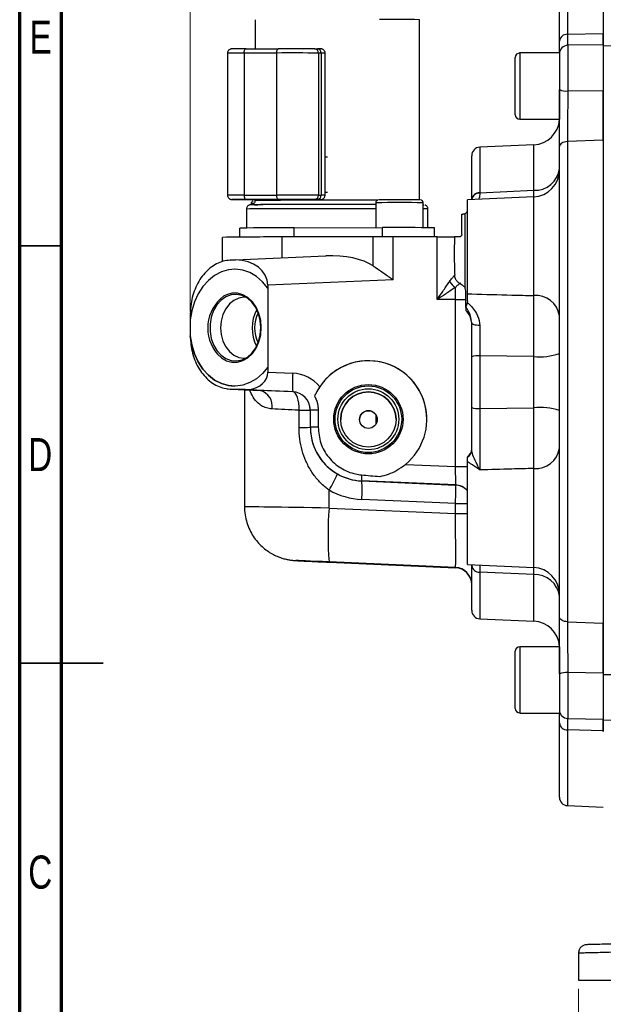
# Model space of a CAD drawing. Header units: inches. Extents: x 0.6 to 16.3, y 0.2 to 11.5.
# Tile 2 of 17: x 0.6 to 3.3, y 4.2 to 8.9. Entities that reach past the tile are written whole.
import ezdxf

# ---------------------------------------------------------------- set-up
doc = ezdxf.new("R2010")
doc.units = ezdxf.units.IN
doc.header["$MEASUREMENT"] = 0
doc.styles.add('SLDTEXTSTYLE0', font='TXT', dxfattribs={"width": 0.75})
doc.dimstyles.new('SLDDIMSTYLE0', dxfattribs={"dimtxt": 0.137795, "dimasz": 0.14, "dimexe": 0, "dimexo": 0.0625, "dimgap": 0.034449, "dimtad": 0, "dimdec": 1, "dimlfac": 1.5, "dimrnd": 1e-09, "dimzin": 12, "dimdsep": 46, "dimtxsty": 'SLDTEXTSTYLE0', "dimblk1": 'CLOSED', "dimblk2": 'CLOSED', "dimsah": 1, "dimcen": 0.09, "dimadec": 0, "dimazin": 3, "dimtfac": 1, "dimtdec": 1, "dimtofl": 0, "dimtmove": 0, "dimatfit": 3, "dimldrblk": 'CLOSED', "dimfxl": 0, "dimfrac": 2, "dimtolj": 1, "dimtzin": 12, "dimarcsym": 0})

# ---------------------------------------------------------------- blocks, each defined once
blk = doc.blocks.new('_Closed')
at = {"color": 0, "linetype": 'ByBlock', "lineweight": -2}
for p, q in [((-1, 0.166667), (0, 0)), ((-1, 0.166667), (-1, -0.166667)), ((0, 0), (-1, -0.166667)), ((0, 0), (-1, 0))]:
    blk.add_line(p, q, dxfattribs=at)
blk = doc.blocks.new('_D_9')
at = {"color": 7, "linetype": 'Continuous', "lineweight": 0}
for p, q in [((2.653, 10.2858), (2.611, 10.2858)), ((2.611, 10.2858), (2.611, 10.067)), ((2.9584, 10.2858), (3.0004, 10.2858)), ((3.0004, 10.2858), (3.0004, 10.067)), ((1.3941, 7.5047), (1.3941, 10.1267)), ((4.8494, 9.9728), (4.8494, 10.1267)), ((1.3941, 10.0873), (2.4902, 10.0873)), ((4.8494, 10.0873), (3.1212, 10.0873)), ((2.611, 10.067), (2.653, 10.067)), ((3.0004, 10.067), (2.9584, 10.067))]:
    blk.add_line(p, q, dxfattribs=at)
at = {"color": 7, "linetype": 'Continuous', "lineweight": 18, "xscale": 0.14, "yscale": 0.14, "rotation": 180.0000000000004}
blk.add_blockref('_Closed', (1.3941, 10.0873), dxfattribs=at)
at = {"color": 7, "linetype": 'Continuous', "lineweight": 18, "xscale": 0.14, "yscale": 0.14}
blk.add_blockref('_Closed', (4.8494, 10.0873), dxfattribs=at)
at = {"color": 7, "linetype": 'Continuous', "lineweight": 18, "char_height": 0.1378, "attachment_point": 1, "style": 'SLDTEXTSTYLE0'}
for s, insert in [('132', (2.653, 10.2447)), ('5.2', (2.6784, 10.0385))]:
    blk.add_mtext(s, dxfattribs=dict(at, insert=insert))
blk = doc.blocks.new('_D_11')
at = {"color": 7, "linetype": 'Continuous', "lineweight": 0}
for p, q in [((3.2227, 4.3121), (3.2227, 3.9183)), ((6.476, 4.3121), (6.476, 3.9183)), ((5.6541, 4.1561), (5.6121, 4.1561)), ((5.6121, 4.1561), (5.6121, 3.9374)), ((5.9596, 4.1561), (6.0015, 4.1561)), ((6.0015, 4.1561), (6.0015, 3.9374)), ((3.2227, 3.9577), (5.4913, 3.9577)), ((6.476, 3.9577), (6.1224, 3.9577)), ((5.6121, 3.9374), (5.6541, 3.9374)), ((6.0015, 3.9374), (5.9596, 3.9374))]:
    blk.add_line(p, q, dxfattribs=at)
at = {"color": 7, "linetype": 'Continuous', "lineweight": 18, "xscale": 0.14, "yscale": 0.14, "rotation": 180.0000000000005}
blk.add_blockref('_Closed', (3.2227, 3.9577, 0.1218), dxfattribs=at)
at = {"color": 7, "linetype": 'Continuous', "lineweight": 18, "xscale": 0.14, "yscale": 0.14}
blk.add_blockref('_Closed', (6.476, 3.9577, 0.1218), dxfattribs=at)
at = {"color": 7, "linetype": 'Continuous', "lineweight": 18, "char_height": 0.1378, "attachment_point": 1, "style": 'SLDTEXTSTYLE0'}
for s, insert in [('124', (5.6541, 4.115)), ('4.9', (5.6796, 3.9088))]:
    blk.add_mtext(s, dxfattribs=dict(at, insert=insert))

msp = doc.modelspace()

# ---------------------------------------------------------------- linework, layer by layer
at = {"color": 7, "linetype": 'Continuous', "lineweight": 70}
for p, q in [((0.5906, 0.1969), (0.5906, 11.4961)), ((0.7874, 0.3937), (0.7874, 11.2992))]:
    msp.add_line(p, q, dxfattribs=at)
at = {"color": 8, "linetype": 'Continuous', "lineweight": 25}
for p, q in [((3.1713, 9.1605), (3.1713, 8.812)), ((3.1723, 8.7599), (3.1723, 8.5451)), ((2.9464, 8.7238), (2.9464, 8.4111)), ((2.758, 8.2795), (2.758, 8.0648)), ((3.0119, 8.0764), (3.0119, 8.2906)), ((2.0402, 8.2326), (2.0289, 8.2327)), ((2.0402, 8.0659), (2.0289, 8.066)), ((3.0119, 7.5799), (3.0119, 8.0458)), ((1.6971, 8.0085), (1.699, 8.0085)), ((2.2996, 7.8571), (2.2996, 7.9002)), ((1.8274, 7.7577), (1.8274, 7.8562)), ((3.0119, 6.2976), (3.0119, 6.7648)), ((2.758, 6.2757), (2.758, 6.0562)), ((3.0119, 6.2642), (3.0123, 6.2972)), ((3.0119, 6.0451), (3.0119, 6.2642)), ((2.9464, 5.9246), (2.9464, 5.6119)), ((3.1723, 5.8022), (3.1723, 5.5861)), ((3.3397, 5.7928), (3.5154, 5.7927)), ((3.1713, 5.532), (3.1713, 5.1752))]:
    msp.add_line(p, q, dxfattribs=at)
at = {"color": 7, "linetype": 'Continuous', "lineweight": 25}
for p, q in [((3.3397, 9.1685), (3.3397, 8.8108)), ((3.133, 8.779), (3.133, 9.1205)), ((1.6992, 8.8808), (1.6992, 8.7435)), ((2.4735, 8.031), (2.4735, 8.8808)), ((3.1713, 8.812), (3.3397, 8.8163)), ((4.8494, 8.8084), (3.3397, 8.7556)), ((1.6567, 8.7434), (1.8097, 8.7437)), ((1.98, 8.7435), (1.993, 8.7434)), ((3.3397, 8.7629), (3.1723, 8.7599)), ((3.3397, 8.7629), (3.3397, 8.6602)), ((1.5696, 8.723), (1.5696, 8.053)), ((1.8003, 8.7237), (1.6473, 8.7234)), ((1.6473, 8.7234), (1.6473, 8.0535)), ((1.8003, 8.7237), (1.8003, 8.0538)), ((1.9975, 8.7235), (1.9975, 8.0535)), ((2.0105, 8.7234), (1.9975, 8.7235)), ((2.0105, 8.7234), (2.0105, 8.0535)), ((2.0289, 8.0532), (2.0289, 8.7232)), ((2.925, 8.4325), (2.925, 8.7025)), ((3.133, 8.7238), (2.9464, 8.7238)), ((3.133, 8.7238), (3.133, 8.4111)), ((3.3397, 8.6602), (3.3397, 8.5429)), ((3.1723, 8.5451), (3.3397, 8.5474)), ((2.9464, 8.4111), (3.133, 8.4111)), ((3.3397, 8.3124), (3.1713, 8.3057)), ((3.3397, 8.3095), (3.3397, 8.3124)), ((3.0119, 8.2906), (2.758, 8.2795)), ((3.133, 6.0647), (3.133, 8.2829)), ((3.1713, 8.3057), (3.1713, 6.0421)), ((3.3397, 8.3095), (3.3397, 6.0262)), ((2.7197, 8.0326), (2.7197, 8.2396)), ((3.133, 8.1394), (3.133, 8.1394)), ((3.133, 8.1331), (3.133, 8.1331)), ((1.6055, 8.0328), (1.6185, 8.0327)), ((1.6473, 8.0535), (1.8003, 8.0538)), ((1.8097, 8.0337), (1.6567, 8.0334)), ((1.6992, 8.0324), (1.6992, 8.028)), ((1.8172, 8.0322), (1.7985, 8.0323)), ((1.993, 8.0334), (1.98, 8.0335)), ((1.9824, 8.0329), (1.9824, 8.0329)), ((2.0055, 8.0326), (1.9856, 8.0327)), ((1.9975, 8.0535), (2.0105, 8.0535)), ((3.0119, 8.0458), (2.6997, 8.0322)), ((2.6997, 7.5881), (2.6997, 8.0322)), ((2.758, 8.0648), (3.0119, 8.0764)), ((2.758, 8.0648), (2.758, 8.0635)), ((1.6591, 7.988), (1.6591, 7.8985)), ((1.6815, 8.0142), (1.6815, 8.0082)), ((2.2682, 8.0177), (2.2682, 7.9001)), ((2.4913, 7.9001), (2.4913, 8.0177)), ((2.5136, 7.9), (2.5136, 7.988)), ((2.673, 7.8675), (2.673, 7.963)), ((2.6875, 7.9644), (2.6779, 7.9637)), ((2.6897, 7.9663), (2.6875, 7.9644)), ((2.6897, 7.6143), (2.6897, 7.9663)), ((1.628, 7.8555), (1.628, 7.8978)), ((1.8832, 7.8994), (2.2996, 7.9002)), ((1.8832, 7.8563), (1.8832, 7.8994)), ((2.5447, 7.8572), (2.5447, 7.8996)), ((1.5464, 7.7406), (1.5464, 7.8545)), ((2.2556, 7.857), (1.8274, 7.8562)), ((2.2556, 7.7202), (2.2556, 7.857)), ((2.5568, 7.8572), (2.3498, 7.8571)), ((2.3498, 7.6545), (2.3498, 7.8571)), ((2.5568, 7.5608), (2.5568, 7.8572)), ((2.663, 7.8574), (2.6392, 7.8574)), ((1.6078, 7.7481), (2.0328, 7.7667)), ((1.5842, 7.747), (1.57, 7.7454)), ((1.6072, 7.748), (1.5815, 7.7468)), ((1.5845, 7.747), (1.6078, 7.7481)), ((1.6045, 7.7041), (1.6045, 7.7041)), ((2.6397, 7.675), (2.6397, 7.6761)), ((2.3498, 7.6545), (1.7591, 7.6287)), ((1.7591, 7.6287), (1.7591, 7.6149)), ((1.7591, 7.6149), (1.7591, 7.2431)), ((1.7591, 7.6149), (1.7591, 7.6149)), ((2.6923, 7.6022), (2.6897, 7.6143)), ((2.6923, 7.5256), (2.6923, 7.6022)), ((2.6997, 7.5552), (2.6997, 7.5881)), ((2.6397, 7.5608), (2.5568, 7.5608)), ((2.6432, 7.5608), (2.6397, 7.5608)), ((2.6432, 6.7739), (2.6432, 7.5608)), ((2.6923, 7.5256), (2.6923, 7.5101)), ((2.6997, 7.5552), (2.6992, 7.5479)), ((1.3941, 7.4932), (1.3941, 7.4653)), ((2.7197, 7.4512), (2.7148, 7.4753)), ((1.3941, 7.4653), (1.3941, 7.3919)), ((1.3941, 7.4653), (1.3941, 7.4653)), ((1.3941, 7.3919), (1.3941, 7.3905)), ((1.3941, 7.3905), (1.3941, 7.3905)), ((2.7197, 7.0522), (2.7197, 7.2914)), ((3.0119, 7.2928), (2.758, 7.296)), ((2.758, 7.296), (2.758, 7.0478)), ((3.0119, 7.0511), (3.0119, 7.2928)), ((1.7591, 7.2431), (1.7591, 7.2188)), ((1.7591, 7.2431), (1.7591, 7.2431)), ((1.7591, 7.2188), (1.8768, 7.2136)), ((1.6021, 7.153), (1.6021, 7.153)), ((1.5679, 7.1411), (1.5848, 7.1392)), ((1.5815, 7.1395), (1.6446, 7.137)), ((1.6476, 7.1367), (1.5845, 7.1392)), ((1.5845, 7.1392), (1.7232, 7.1326)), ((1.6446, 7.137), (1.6709, 7.1373)), ((1.6497, 7.1361), (1.6497, 6.5836)), ((1.8768, 7.1267), (1.6716, 7.1357)), ((1.8768, 7.1262), (1.8768, 7.1267)), ((1.9063, 6.9585), (1.9063, 7.0394)), ((1.9597, 6.9593), (1.9597, 7.0402)), ((1.9964, 7.0405), (1.9964, 6.9595)), ((2.2699, 6.9761), (2.2699, 7.0144)), ((2.758, 7.0478), (3.0119, 7.0511)), ((2.1914, 6.9955), (2.1914, 6.9953)), ((1.9597, 6.9587), (1.9597, 6.9593)), ((2.4079, 6.7842), (2.6432, 6.7739)), ((2.6997, 6.3113), (2.6997, 6.7968)), ((2.6432, 6.687), (2.202, 6.7062)), ((2.202, 6.7062), (2.202, 6.7058)), ((2.202, 6.7058), (2.6432, 6.6866)), ((2.6432, 6.6866), (2.6432, 6.687)), ((2.0482, 6.5783), (2.0482, 6.6633)), ((2.6432, 6.5997), (2.202, 6.6189)), ((2.6432, 6.5525), (2.6432, 6.5997)), ((2.0482, 6.5783), (2.6432, 6.5525)), ((2.6432, 6.2984), (2.0482, 6.3243)), ((2.0482, 6.3231), (2.6432, 6.2971)), ((2.6432, 6.2971), (2.6432, 6.2984)), ((2.6997, 6.3113), (3.0119, 6.2976)), ((2.7197, 6.0961), (2.7197, 6.3078)), ((3.0119, 6.2642), (2.758, 6.2757)), ((3.133, 6.2026), (3.133, 6.2026)), ((3.133, 6.1963), (3.133, 6.1963)), ((2.758, 6.0562), (3.0119, 6.0451)), ((3.1713, 6.0421), (3.3397, 6.0354)), ((2.925, 5.6333), (2.925, 5.9033)), ((3.133, 5.9246), (2.9464, 5.9246)), ((3.133, 5.9246), (3.133, 5.6119)), ((3.3397, 5.8), (3.1723, 5.8022)), ((3.3397, 5.8), (3.3397, 5.6045)), ((2.9464, 5.6119), (3.133, 5.6119)), ((3.1723, 5.5861), (3.3397, 5.5831)), ((3.3397, 5.6045), (3.3397, 5.5801)), ((3.3397, 5.5801), (3.5219, 5.5737)), ((3.133, 5.2152), (3.133, 5.5648)), ((3.3397, 5.5277), (3.1713, 5.532)), ((3.3397, 5.5249), (3.3397, 5.5277)), ((3.1713, 5.1752), (3.3397, 5.1679)), ((3.2227, 4.4796), (3.2227, 4.3515)), ((3.2227, 4.3515), (4.0124, 4.3515))]:
    msp.add_line(p, q, dxfattribs=at)
at = {"color": 7, "linetype": 'Continuous', "lineweight": 35}
for p, q in [((0.7874, 7.815), (0.5906, 7.815)), ((0.5906, 5.8465), (0.9843, 5.8465)), ((0.7874, 5.8465), (0.5906, 5.8465))]:
    msp.add_line(p, q, dxfattribs=at)
at = {"color": 7, "linetype": 'Continuous', "lineweight": 25, "flags": 128}
for points in [[(1.6473, 8.7234), (1.6475, 8.7273), (1.648, 8.7311), (1.6489, 8.7345), (1.6501, 8.7376), (1.6515, 8.74), (1.6531, 8.7419), (1.6549, 8.743), (1.6567, 8.7434)], [(1.8097, 8.7437), (1.8079, 8.7433), (1.8061, 8.7422), (1.8045, 8.7403), (1.8031, 8.7379), (1.8019, 8.7348), (1.801, 8.7314), (1.8005, 8.7276), (1.8003, 8.7237)], [(3.1713, 8.3057), (3.1638, 8.3051), (3.1565, 8.3037), (3.1499, 8.3015), (3.1442, 8.2987), (3.1394, 8.2953), (3.1359, 8.2914), (3.1338, 8.2872), (3.133, 8.2829)], [(1.6473, 8.0535), (1.6475, 8.0496), (1.648, 8.0458), (1.6489, 8.0423), (1.6501, 8.0393), (1.6515, 8.0368), (1.6531, 8.0349), (1.6549, 8.0338), (1.6567, 8.0334)], [(1.8003, 8.0538), (1.8005, 8.0499), (1.801, 8.0461), (1.8019, 8.0426), (1.8031, 8.0396), (1.8045, 8.0371), (1.8061, 8.0352), (1.8079, 8.0341), (1.8097, 8.0337)], [(1.699, 8.0085), (1.7124, 8.0086), (1.7372, 8.0088)], [(2.491, 8.0082), (2.4929, 8.0081), (2.4936, 8.008)], [(1.6045, 7.7041), (1.5738, 7.7013), (1.5405, 7.6915), (1.5088, 7.6747), (1.4796, 7.6516), (1.4537, 7.6226), (1.4316, 7.5885), (1.4141, 7.5503), (1.4015, 7.5088), (1.3941, 7.4653)], [(1.7591, 7.6149), (1.7341, 7.6452), (1.7057, 7.6698), (1.6747, 7.6881), (1.6417, 7.6996), (1.6078, 7.7041), (1.5737, 7.7013), (1.5405, 7.6915), (1.5088, 7.6747), (1.4796, 7.6516), (1.4537, 7.6226), (1.4316, 7.5885), (1.4141, 7.5503), (1.4015, 7.5088), (1.3941, 7.4653)], [(1.7268, 7.4289), (1.724, 7.4626), (1.7157, 7.4947), (1.7023, 7.5238), (1.6845, 7.5483), (1.663, 7.5673), (1.6388, 7.5798), (1.6132, 7.5852), (1.5872, 7.5833), (1.5622, 7.5741), (1.5392, 7.5582), (1.5194, 7.5361), (1.5037, 7.5091), (1.4928, 7.4783), (1.4872, 7.4451), (1.4872, 7.4112), (1.4928, 7.3781), (1.5037, 7.3473), (1.5194, 7.3204), (1.5392, 7.2985), (1.5622, 7.2827), (1.5872, 7.2737), (1.6132, 7.2719), (1.6388, 7.2775), (1.663, 7.2901), (1.6845, 7.3092), (1.7023, 7.3339), (1.7157, 7.363), (1.724, 7.3952), (1.7268, 7.4289)], [(1.6567, 7.5713), (1.6471, 7.5718), (1.6227, 7.5682), (1.5994, 7.5575), (1.5786, 7.5403), (1.5612, 7.5176), (1.5481, 7.4903), (1.54, 7.46), (1.5372, 7.428), (1.54, 7.3961), (1.5481, 7.3658), (1.5612, 7.3386), (1.5786, 7.316), (1.5994, 7.2989), (1.6227, 7.2884), (1.6471, 7.2849), (1.6554, 7.2853)], [(2.7577, 7.4386), (2.7502, 7.439), (2.7431, 7.4398), (2.7365, 7.441), (2.7307, 7.4425), (2.726, 7.4444), (2.7226, 7.4465), (2.7204, 7.4488), (2.7197, 7.4512)], [(1.7591, 7.2431), (1.7341, 7.2127), (1.7057, 7.1879), (1.6747, 7.1694), (1.6417, 7.1577), (1.6078, 7.153), (1.5738, 7.1556), (1.5405, 7.1652), (1.5088, 7.1818), (1.4796, 7.2048), (1.4537, 7.2336), (1.4316, 7.2675), (1.4141, 7.3057), (1.4015, 7.347), (1.3941, 7.3905)], [(1.3941, 7.3905), (1.4015, 7.347), (1.4141, 7.3057), (1.4317, 7.2675), (1.4537, 7.2336), (1.4796, 7.2048), (1.5088, 7.1818), (1.5405, 7.1652), (1.5738, 7.1556), (1.6021, 7.153)], [(1.9063, 7.0394), (1.9063, 7.0561), (1.9051, 7.0722), (1.9026, 7.0871), (1.899, 7.1002), (1.8945, 7.111), (1.8891, 7.1191), (1.8832, 7.1243), (1.8768, 7.1262)], [(3.1713, 6.0421), (3.1638, 6.0427), (3.1565, 6.0441), (3.1499, 6.0462), (3.1442, 6.049), (3.1394, 6.0524), (3.1359, 6.0562), (3.1338, 6.0604), (3.133, 6.0647)]]:
    msp.add_lwpolyline(points, dxfattribs=at)
at = {"color": 8, "linetype": 'Continuous', "lineweight": 25, "flags": 128}
for points in [[(1.5935, 8.0331), (1.5901, 8.033), (1.5904, 8.0329), (1.5956, 8.0328), (1.6055, 8.0328)], [(1.7284, 7.4289), (1.7257, 7.4629), (1.7176, 7.4954), (1.7045, 7.5249), (1.687, 7.5502), (1.6659, 7.5702), (1.6419, 7.5841), (1.6164, 7.5911), (1.5902, 7.591), (1.5646, 7.5838), (1.5508, 7.5767)], [(1.5225, 7.3035), (1.5407, 7.2869), (1.5646, 7.273), (1.5902, 7.266), (1.6164, 7.2661), (1.6419, 7.2733), (1.6659, 7.2872), (1.687, 7.3074), (1.7045, 7.3328), (1.7176, 7.3624), (1.7257, 7.395), (1.7284, 7.4289)]]:
    msp.add_lwpolyline(points, dxfattribs=at)
at = {"color": 7, "linetype": 'Continuous', "lineweight": 25}
for centre, radius in [((2.233, 6.997), 0.1634), ((2.233, 6.997), 0.1569), ((2.233, 6.9968), 0.1435), ((2.233, 6.9959), 0.1302), ((2.233, 6.9955), 0.0417)]:
    msp.add_circle(centre, radius, dxfattribs=at)
for centre, radius, start, end in [((2.3219, 0.0059), 8.8762, 89.02124, 90.23409), ((3.1695, 8.7754), 0.0367, 87.2203, 174.2975), ((1.6802, -5.3939), 14.1373, 90.09525, 90.25549), ((1.8678, -16.2013), 24.945, 89.74211, 90.13332), ((1.9787, 8.7247), 0.0188, 356.3977, 86.0391), ((1.9917, 8.7246), 0.0188, 356.3977, 86.0391), ((3.173, 8.72), 0.04, 91, 180), ((1.8675, -20.1599), 28.8837, 89.74211, 90.13332), ((2.9464, 8.7025), 0.0213, 90, 180), ((3.1629, 8.6162), 0.0717, 245.4228, 277.6075), ((2.9464, 8.4325), 0.0213, 180, 270), ((3.0064, 8.4172), 0.1267, 272.5, 357.2683), ((2.7597, 8.2396), 0.04, 92.5, 180), ((3.0184, 8.1916), 0.1153, 266.7502, 353.668), ((3.0064, 8.1724), 0.1267, 272.5, 0), ((1.6539, 1.9081), 6.1253, 89.97331, 90.56491), ((1.7213, 29.3531), 21.3207, 269.72355, 270.05846), ((1.8675, -20.8299), 28.8837, 89.74211, 90.13332), ((1.8678, -16.9113), 24.945, 89.74211, 90.13332), ((1.9786, 8.0524), 0.0189, 274.2178, 3.5481), ((1.9916, 8.0523), 0.0189, 274.2178, 3.5481), ((1.9947, 7.5676), 0.4658, 88.2583, 90.208), ((2.3789, -2.9149), 10.9462, 89.4804, 90.50999), ((2.7559, 8.0285), 0.0364, 86.6804, 173.5723), ((1.7528, 3.8104), 4.1984, 90.211, 90.9219), ((2.0916, -74.8873), 82.8968, 89.877966, 90.244934), ((2.0916, -74.8719), 82.8814, 89.877945, 90.244933), ((1.8369, -5.8243), 13.7237, 89.80677, 90.87196), ((2.3807, -10.8843), 18.7847, 89.49969, 90.24726), ((1.7818, -7.8358), 15.6921, 89.83322, 90.85944), ((2.3564, -46.9345), 54.7917, 90.0069, 90.10548), ((2.5738, 14.859), 7.0019, 269.86108, 270.53546), ((1.5859, 7.7112), 0.0358, 92.2503, 97.1066), ((2.6732, 7.675), 0.0638, 206.0841, 241.9421), ((1.6646, 7.4269), 0.1882, 127.2057, 220.9494), ((3.0216, 7.4676), 0.1128, 8.834, 94.9429), ((1.8658, 7.4274), 0.1805, 151.2636, 208.234), ((1.8591, 7.4274), 0.1618, 153.6708, 205.8268), ((2.6397, 7.4498), 0.08, 0, 48.8774), ((2.7488, 7.2108), 0.0857, 83.8747, 109.8568), ((3.0409, 7.5715), 0.2802, 264.0623, 289.1979), ((2.233, 6.997), 0.2756, 0.0004, 156.8177), ((2.3791, 7.1702), 0.5041, 175.0555, 184.9445), ((1.5862, 7.1751), 0.0359, 262.3957, 267.2464), ((1.6493, 7.1725), 0.0359, 262.3957, 267.2464), ((1.6732, 7.1373), 0.00227, 178.1783, 224.3853), ((1.7038, 7.0586), 0.0765, 350.3341, 75.2734), ((1.873, 7.0397), 0.0867, 0.0002, 87.5002), ((2.233, 6.9957), 0.1302, 0.0003, 179.9997), ((1.9165, 10.0389), 2.9995, 269.8061, 270.8258), ((1.9905, 5.2935), 1.747, 89.8048, 91.0085), ((2.7488, 7.1384), 0.091, 251.352, 275.7799), ((3.041, 6.7543), 0.2983, 72.0168, 95.5876), ((1.9165, 9.958), 2.9995, 269.8061, 270.8258), ((1.9905, 5.2126), 1.747, 89.8048, 91.0085), ((2.6797, 6.8554), 0.04, 300, 0), ((2.6802, 6.8522), 0.0395, 299.5599, 359.8757), ((3.0214, 6.8774), 0.113, 265.1952, 351.3856), ((1.5907, 6.9486), 0.5392, 328.0557, 337.1119), ((2.3054, 6.7261), 0.1053, 175.3465, 190.9094), ((1.6997, 6.6624), 0.5041, 355.0555, 4.9445), ((3.5757, 6.4513), 1.5328, 175.2468, 184.7532), ((2.6397, 6.2185), 0.08, 0.0002, 87.5002), ((2.6397, 6.2171), 0.08, 0.0002, 87.5002), ((2.7558, 6.312), 0.0363, 186.6055, 273.4482), ((3.0064, 6.1711), 0.1267, 0, 87.5), ((3.0187, 6.1493), 0.1151, 6.5079, 93.3778), ((2.7597, 6.0961), 0.04, 180, 267.5), ((3.0064, 5.9186), 0.1267, 2.7317, 87.5), ((2.9464, 5.9033), 0.0213, 90, 180), ((3.1629, 5.7341), 0.0688, 82.0883, 115.7102), ((2.9464, 5.6333), 0.0213, 180, 270), ((3.173, 5.6261), 0.04, 180, 269), ((3.1694, 5.5686), 0.0366, 185.8661, 272.9037), ((3.173, 5.2152), 0.04, 180, 267.5)]:
    msp.add_arc(centre, radius, start, end, dxfattribs=at)
at = {"color": 8, "linetype": 'Continuous', "lineweight": 25}
for centre, radius, start, end in [((1.6315, 4.9637), 3.7597, 89.759, 90.9432), ((2.0142, 8.3358), 0.3877, 87.8252, 90.5475), ((1.6315, 4.2978), 3.7557, 89.7585, 90.944), ((1.9938, 8.4079), 0.375, 269.2313, 272.2894), ((2.0132, 7.5957), 0.4577, 88.0337, 90.3394), ((2.7561, 8.0267), 0.0369, 87.0847, 169.9873), ((1.7061, 6.7434), 1.2455, 89.3586, 92.1624), ((1.6914, 7.7536), 0.2608, 89.6186, 92.1775), ((1.7474, 6.4815), 1.5473, 89.7383, 91.7834), ((2.0909, -78.468), 86.4576, 89.882505, 90.245723), ((2.0927, -71.3268), 79.3563, 89.866528, 90.244198), ((2.3797, -3.1461), 11.1644, 89.42752, 90.57248), ((2.4926, 7.5496), 0.4389, 87.2549, 90.1738), ((2.6465, 20.9589), 14.185, 269.9866, 270.21486), ((2.6397, 6.6071), 0.08, 41.4099, 87.5001), ((2.6397, 6.6067), 0.08, 41.4099, 87.5001), ((2.6465, 20.7847), 14.185, 269.9866, 270.21486), ((2.6465, 20.7375), 14.185, 269.9866, 270.21486)]:
    msp.add_arc(centre, radius, start, end, dxfattribs=at)
at = {"color": 7, "linetype": 'Continuous', "lineweight": 25}
for centre, major_axis, ratio, start_param, end_param in [((2.0323, 7.6399), (0.2675, 0.016), 0.472393, 0.555776, 1.540624), ((1.5997, 7.621), (0.1586, 0.0206), 0.790473, 6.180783, 7.704609), ((2.233, 6.9971), (0.1989, 0.1907), 0.999839, 4.635582, 8.072642), ((1.6501, 7.2234), (0.1086, -0.0123), 0.791645, 4.994613, 6.37292), ((1.8693, 7.0405), (0.1251, 0.12), 0.999839, 6.201907, 7.04604), ((1.6733, 7.1355), (0.04, -0.0017), 0.003671, 1.61459, 2.269088), ((2.0702, 7.1161), (0.5033, -0.022), 0.003671, 1.965196, 2.331435), ((1.873, 7.0402), (0.0619, 0.0606), 0.999679, 5.508397, 7.03556), ((2.0664, 7.0295), (0.4167, -0.022), 0.003668, 1.965229, 2.331468), ((2.213, 6.9593), (0.1848, 0.1733), 0.999894, 2.388192, 3.915355), ((2.213, 6.9589), (0.1819, 0.1763), 0.999784, 3.423809, 3.8991), ((3.6682, 6.7292), (1.9869, -0.0867), 0.043578, 3.88308, 3.946213), ((2.6397, 6.7739), (-0.0035, 0.0869), 0.040092, 3.141912, 4.710805), ((2.6397, 6.6), (0.0035, 0.0866), 0.040373, 4.710478, 6.279372), ((2.2168, 6.9586), (0.2454, 0.2353), 0.999839, 3.429157, 3.904448), ((2.6397, 6.5522), (-0.0035, 0.2537), 0.013767, 3.144483, 4.713377), ((2.0553, 6.3234), (0.1633, -0.0071), 0.003671, 1.61459, 4.668916)]:
    msp.add_ellipse(centre, major_axis=major_axis, ratio=ratio, start_param=start_param, end_param=end_param, dxfattribs=at)
at = {"color": 8, "linetype": 'Continuous', "lineweight": 25}
msp.add_ellipse((2.0664, 6.5765), major_axis=(0.4167, -0.0071), ratio=0.003677, start_param=1.614492, end_param=3.141642, dxfattribs=at)
at = {"color": 7, "linetype": 'Continuous', "lineweight": 25}
for points, knots in [([(3.133, 8.7253), (3.133, 8.7308), (3.133, 8.7428), (3.133, 8.7664), (3.133, 8.779)], [0, 0, 0, 0, 0.46265, 1, 1, 1, 1]), ([(3.3397, 8.7629), (3.3397, 8.7636), (3.3397, 8.7662), (3.3397, 8.7808), (3.3397, 8.7996), (3.3397, 8.8133), (3.3397, 8.8163)], [0, 0, 0, 0, 0.1349764, 0.5062812, 0.8883786, 1, 1, 1, 1]), ([(3.3397, 8.8108), (3.3397, 8.7998), (3.3397, 8.7791), (3.3397, 8.768), (3.3397, 8.7629)], [0, 0, 0, 0, 0.529853, 1, 1, 1, 1]), ([(1.6176, 8.7433), (1.6135, 8.7432), (1.6035, 8.7432), (1.5934, 8.7431), (1.5905, 8.7431), (1.588, 8.7429), (1.5862, 8.7427), (1.5835, 8.7421), (1.5793, 8.7404), (1.5744, 8.7366), (1.5705, 8.7306), (1.5699, 8.7259), (1.5696, 8.7235)], [0, 0, 0, 0, 0.180428, 0.437348, 0.696763, 0.734912, 0.749415, 0.769429, 0.813847, 0.871965, 0.935682, 1, 1, 1, 1]), ([(2.0289, 8.7227), (2.0289, 8.7227), (2.0294, 8.7252), (2.028, 8.7299), (2.0251, 8.7353), (2.0215, 8.7389), (2.018, 8.7411), (2.0149, 8.7423), (2.0126, 8.7429), (2.0113, 8.743), (2.0106, 8.7431), (2.0098, 8.7432), (2.0086, 8.7432), (2.0059, 8.7433), (2.0003, 8.7434), (1.9946, 8.7434), (1.9931, 8.7434)], [0, 0, 0, 0, 0.000643, 0.084243, 0.149357, 0.203521, 0.249264, 0.286609, 0.313492, 0.329937, 0.345479, 0.369058, 0.420919, 0.596603, 0.896284, 1, 1, 1, 1]), ([(3.133, 8.2829), (3.133, 8.287), (3.133, 8.3083), (3.133, 8.3502), (3.133, 8.4122), (3.133, 8.4803), (3.133, 8.5271), (3.133, 8.551)], [0, 0, 0, 0, 0.0531337, 0.2735595, 0.5003952, 0.7457338, 1, 1, 1, 1]), ([(3.1723, 8.5451), (3.1722, 8.5246), (3.172, 8.4828), (3.1717, 8.4224), (3.1715, 8.3663), (3.1714, 8.3288), (3.1713, 8.3094), (3.1713, 8.3057)], [0, 0, 0, 0, 0.245355, 0.499632, 0.720048, 0.946872, 1, 1, 1, 1]), ([(3.3397, 8.3124), (3.3397, 8.3306), (3.3397, 8.3676), (3.3397, 8.4278), (3.3397, 8.4887), (3.3397, 8.5276), (3.3397, 8.5474)], [0, 0, 0, 0, 0.258273, 0.526677, 0.759678, 1, 1, 1, 1]), ([(3.3397, 8.5429), (3.3397, 8.5225), (3.3397, 8.4816), (3.3397, 8.4205), (3.3397, 8.3618), (3.3397, 8.3269), (3.3397, 8.3095)], [0, 0, 0, 0, 0.25, 0.499989, 0.749983, 1, 1, 1, 1]), ([(1.5696, 8.0534), (1.5696, 8.0534), (1.5691, 8.0509), (1.5705, 8.0463), (1.5734, 8.0409), (1.577, 8.0373), (1.5805, 8.035), (1.5836, 8.0338), (1.5859, 8.0333), (1.5871, 8.0331), (1.5879, 8.033), (1.5887, 8.033), (1.5899, 8.0329), (1.5925, 8.0329), (1.5982, 8.0328), (1.6039, 8.0328), (1.6054, 8.0328)], [0, 0, 0, 0, 0.000185, 0.083823, 0.148967, 0.203156, 0.24892, 0.286282, 0.313177, 0.32963, 0.345179, 0.368768, 0.420654, 0.596418, 0.896236, 1, 1, 1, 1]), ([(1.7431, 8.0324), (1.7483, 8.0324), (1.7588, 8.0324), (1.7742, 8.0324), (1.7846, 8.0324), (1.7925, 8.0324), (1.7959, 8.0323), (1.7981, 8.0323), (1.7984, 8.0323), (1.7985, 8.0323)], [0, 0, 0, 0, 0.248207, 0.49529, 0.787608, 0.872731, 0.980611, 0.996736, 1, 1, 1, 1]), ([(1.9824, 8.0329), (1.9824, 8.0329), (1.9824, 8.0329), (1.9861, 8.0329), (1.9888, 8.0329)], [0, 0, 0, 0, 0.2655247, 1, 1, 1, 1]), ([(1.9856, 8.0327), (1.9857, 8.0327), (1.9863, 8.0327), (1.9871, 8.0327), (1.9877, 8.0329), (1.9879, 8.0329)], [0, 0, 0, 0, 0.04636, 0.7949315, 1, 1, 1, 1]), ([(1.9889, 8.0329), (1.9915, 8.033), (1.9989, 8.033), (2.0052, 8.0331), (2.0085, 8.0331), (2.0095, 8.0332), (2.0107, 8.0333), (2.0119, 8.0334), (2.0144, 8.0339), (2.0188, 8.0355), (2.0239, 8.0393), (2.0276, 8.0453), (2.0293, 8.0505), (2.0288, 8.0532), (2.0287, 8.0536)], [0, 0, 0, 0, 0.150165, 0.438389, 0.584427, 0.665244, 0.68877, 0.705995, 0.725581, 0.777916, 0.843096, 0.917013, 0.989697, 1, 1, 1, 1]), ([(1.6994, 8.0085), (1.6957, 8.0084), (1.6868, 8.0083), (1.6806, 8.0081), (1.6788, 8.0081), (1.6762, 8.0078), (1.6744, 8.0075), (1.6717, 8.0067), (1.6678, 8.0048), (1.6635, 8.001), (1.6603, 7.9954), (1.6587, 7.9905), (1.6592, 7.988), (1.6592, 7.9878)], [0, 0, 0, 0, 0.242254, 0.583783, 0.760646, 0.794785, 0.815421, 0.835552, 0.866437, 0.904157, 0.94841, 0.996466, 1, 1, 1, 1]), ([(1.6911, 8.0268), (1.6903, 8.0265), (1.688, 8.0258), (1.6846, 8.0231), (1.6822, 8.019), (1.6812, 8.0157), (1.6815, 8.0141), (1.6815, 8.014)], [0, 0, 0, 0, 0.163684, 0.433295, 0.717705, 0.992448, 1, 1, 1, 1]), ([(1.6989, 8.0282), (1.6989, 8.0265), (1.699, 8.0227), (1.6965, 8.0175), (1.6931, 8.0134), (1.6896, 8.0107), (1.6864, 8.0093), (1.6843, 8.0087), (1.6829, 8.0084), (1.6819, 8.0082), (1.6813, 8.0082), (1.6814, 8.0082), (1.6814, 8.0082)], [0, 0, 0, 0, 0.118292, 0.270453, 0.395011, 0.500609, 0.587196, 0.65124, 0.706201, 0.776724, 0.901584, 1, 1, 1, 1]), ([(2.2764, 8.0299), (2.2762, 8.0298), (2.2749, 8.0294), (2.2721, 8.0275), (2.2694, 8.0239), (2.2681, 8.0202), (2.2683, 8.0181), (2.2683, 8.0176)], [0, 0, 0, 0, 0.043617, 0.285082, 0.608096, 0.906765, 1, 1, 1, 1]), ([(2.4913, 8.0177), (2.4913, 8.0177), (2.4916, 8.0193), (2.4906, 8.0223), (2.4887, 8.0258), (2.4863, 8.0281), (2.484, 8.0296), (2.4825, 8.0301), (2.4819, 8.0303)], [0, 0, 0, 0, 0.002552, 0.293958, 0.522033, 0.712297, 0.872877, 1, 1, 1, 1]), ([(2.5134, 7.9884), (2.5132, 7.9905), (2.513, 7.9947), (2.51, 7.9998), (2.5065, 8.0035), (2.503, 8.0058), (2.5001, 8.007), (2.4989, 8.0073), (2.4984, 8.0074)], [0, 0, 0, 0, 0.23178, 0.453564, 0.637728, 0.793865, 0.919645, 1, 1, 1, 1]), ([(2.673, 7.963), (2.6732, 7.963), (2.6748, 7.9634), (2.6764, 7.9636), (2.6779, 7.9637)], [0, 0, 0, 0, 0.087152, 1, 1, 1, 1]), ([(2.6897, 7.9663), (2.6912, 7.9676), (2.6951, 7.9712), (2.6986, 7.9752), (2.6994, 7.9762), (2.6997, 7.9766)], [0, 0, 0, 0, 0.253985, 0.683754, 1, 1, 1, 1]), ([(2.6392, 7.8574), (2.6384, 7.8374), (2.6371, 7.8029), (2.6372, 7.752), (2.639, 7.7112), (2.6395, 7.6865), (2.6397, 7.6761)], [0, 0, 0, 0, 0.331741, 0.572433, 0.820255, 1, 1, 1, 1]), ([(2.673, 7.8675), (2.6729, 7.8663), (2.6727, 7.8639), (2.6708, 7.8608), (2.6681, 7.8586), (2.6653, 7.8576), (2.6636, 7.8575), (2.663, 7.8574)], [0, 0, 0, 0, 0.229504, 0.45928, 0.681342, 0.892477, 1, 1, 1, 1]), ([(1.5815, 7.7468), (1.5706, 7.7456), (1.5489, 7.7431), (1.5174, 7.7306), (1.4879, 7.7117), (1.4613, 7.6866), (1.4383, 7.656), (1.4194, 7.6209), (1.4056, 7.5821), (1.396, 7.5392), (1.3948, 7.5091), (1.3941, 7.4932)], [0, 0, 0, 0, 0.109684, 0.219369, 0.329055, 0.438741, 0.548446, 0.658151, 0.767883, 0.877615, 1, 1, 1, 1]), ([(1.6078, 7.7481), (1.6077, 7.7481), (1.6076, 7.7481), (1.6074, 7.748), (1.6072, 7.748)], [0, 0, 0, 0, 0.086796, 1, 1, 1, 1]), ([(2.2556, 7.7202), (2.2687, 7.7112), (2.2954, 7.693), (2.3273, 7.6704), (2.3456, 7.6575), (2.3497, 7.6546), (2.3498, 7.6545)], [0, 0, 0, 0, 0.4306622, 0.8733008, 0.9958706, 1, 1, 1, 1]), ([(2.6159, 7.6469), (2.6178, 7.6496), (2.6239, 7.6582), (2.6332, 7.6692), (2.639, 7.6755), (2.6395, 7.676), (2.6397, 7.6761)], [0, 0, 0, 0, 0.159208, 0.513833, 0.84424, 1, 1, 1, 1]), ([(2.6664, 7.6354), (2.662, 7.638), (2.6533, 7.6432), (2.644, 7.656), (2.6401, 7.6671), (2.6398, 7.674), (2.6397, 7.675)], [0, 0, 0, 0, 0.294475, 0.58657, 0.940004, 1, 1, 1, 1]), ([(2.5568, 7.5608), (2.5569, 7.5609), (2.5659, 7.574), (2.5849, 7.6017), (2.6047, 7.6305), (2.6147, 7.6451), (2.6159, 7.6469)], [0, 0, 0, 0, 0.003354, 0.437146, 0.931396, 1, 1, 1, 1]), ([(2.6432, 7.6187), (2.6414, 7.6175), (2.6267, 7.6078), (2.5978, 7.5885), (2.57, 7.5698), (2.5569, 7.5609), (2.5568, 7.5608)], [0, 0, 0, 0, 0.068329, 0.562058, 0.996622, 1, 1, 1, 1]), ([(2.6664, 7.6384), (2.6662, 7.6383), (2.6657, 7.638), (2.6603, 7.6339), (2.6513, 7.6266), (2.6451, 7.6205), (2.6432, 7.6187)], [0, 0, 0, 0, 0.170561, 0.510637, 0.854237, 1, 1, 1, 1]), ([(2.6432, 7.5608), (2.6432, 7.5608), (2.6432, 7.57), (2.6432, 7.5884), (2.6432, 7.6076), (2.6432, 7.6165), (2.6432, 7.6187)], [0, 0, 0, 0, 0.000025, 0.42951, 0.858976, 1, 1, 1, 1]), ([(2.6664, 7.6354), (2.6694, 7.6339), (2.6777, 7.6296), (2.6856, 7.6219), (2.6888, 7.6159), (2.6897, 7.6143)], [0, 0, 0, 0, 0.304388, 0.816501, 1, 1, 1, 1]), ([(2.6997, 7.5881), (2.7064, 7.588), (2.776, 7.5861), (2.8801, 7.5834), (2.9775, 7.5808), (3.0119, 7.5799)], [0, 0, 0, 0, 0.064063, 0.6691, 1, 1, 1, 1]), ([(3.0119, 7.2928), (3.0121, 7.3247), (3.0125, 7.3751), (3.0126, 7.4423), (3.0126, 7.4932), (3.0123, 7.5405), (3.0121, 7.5667), (3.0119, 7.5799)], [0, 0, 0, 0, 0.297372, 0.470528, 0.648701, 0.821843, 1, 1, 1, 1]), ([(2.6992, 7.5479), (2.6978, 7.5433), (2.6951, 7.5341), (2.6924, 7.5285), (2.6923, 7.5259), (2.6923, 7.5256)], [0, 0, 0, 0, 0.464024, 0.926637, 1, 1, 1, 1]), ([(2.6992, 7.5479), (2.702, 7.5452), (2.7127, 7.5354), (2.7297, 7.5165), (2.7419, 7.497), (2.7536, 7.4719), (2.7557, 7.4545), (2.7577, 7.4386)], [0, 0, 0, 0, 0.0941, 0.350179, 0.605527, 0.638067, 1, 1, 1, 1]), ([(2.7197, 7.2914), (2.7197, 7.3033), (2.7197, 7.3359), (2.7197, 7.3901), (2.7197, 7.4306), (2.7197, 7.4512)], [0, 0, 0, 0, 0.222692, 0.60579, 1, 1, 1, 1]), ([(2.7577, 7.4386), (2.7578, 7.4208), (2.7578, 7.3847), (2.7579, 7.3363), (2.7579, 7.3067), (2.758, 7.296)], [0, 0, 0, 0, 0.383091, 0.777301, 1, 1, 1, 1]), ([(1.3941, 7.3905), (1.3947, 7.3765), (1.3959, 7.3485), (1.4043, 7.3075), (1.4176, 7.2687), (1.4359, 7.2331), (1.4585, 7.2022), (1.4847, 7.1765), (1.514, 7.1572), (1.5464, 7.1434), (1.5694, 7.1409), (1.5815, 7.1395)], [0, 0, 0, 0, 0.108309, 0.216618, 0.326794, 0.43697, 0.547129, 0.657287, 0.767419, 0.877551, 1, 1, 1, 1]), ([(2.0037, 7.1499), (1.9976, 7.14), (1.9883, 7.125), (1.9819, 7.1104), (1.9797, 7.1055)], [0, 0, 0, 0, 0.659336, 1, 1, 1, 1]), ([(1.9797, 7.1055), (1.98, 7.1049), (1.9877, 7.0908), (1.9952, 7.0689), (1.9961, 7.047), (1.9964, 7.0405)], [0, 0, 0, 0, 0.029627, 0.710265, 1, 1, 1, 1]), ([(2.2747, 6.995), (2.2744, 6.9986), (2.2739, 7.0055), (2.2695, 7.0163), (2.261, 7.0273), (2.2469, 7.0358), (2.2299, 7.0379), (2.2143, 7.0334), (2.2022, 7.0246), (2.1945, 7.0126), (2.1911, 7.002), (2.1916, 6.9964), (2.1917, 6.9953)], [0, 0, 0, 0, 0.06946, 0.138331, 0.250176, 0.406766, 0.565068, 0.684942, 0.786374, 0.888256, 0.978867, 1, 1, 1, 1]), ([(2.7197, 6.8521), (2.7197, 6.8768), (2.7197, 6.9207), (2.7197, 6.989), (2.7197, 7.0309), (2.7197, 7.0522)], [0, 0, 0, 0, 0.38755, 0.689398, 1, 1, 1, 1]), ([(2.758, 7.0478), (2.7579, 7.0291), (2.7578, 6.9917), (2.7578, 6.9359), (2.7577, 6.8822), (2.7578, 6.8251), (2.7579, 6.7843), (2.758, 6.7623), (2.758, 6.7581)], [0, 0, 0, 0, 0.1730884, 0.3461761, 0.5192618, 0.6923476, 0.940801, 1, 1, 1, 1]), ([(3.0119, 6.7648), (3.0121, 6.7876), (3.0125, 6.8236), (3.0126, 6.8855), (3.0126, 6.9386), (3.0123, 6.9947), (3.0121, 7.0322), (3.0119, 7.0511)], [0, 0, 0, 0, 0.2973717, 0.4705279, 0.6487008, 0.8218432, 1, 1, 1, 1]), ([(2.0482, 6.6633), (2.043, 6.6671), (2.0234, 6.6812), (1.9935, 6.7105), (1.9621, 6.7528), (1.9376, 6.7995), (1.9198, 6.85), (1.9085, 6.9033), (1.9071, 6.9401), (1.9063, 6.9585)], [0, 0, 0, 0, 0.0568686, 0.2115853, 0.3665067, 0.522017, 0.6775737, 0.838789, 1, 1, 1, 1]), ([(1.9597, 6.9587), (1.9603, 6.9452), (1.9616, 6.9176), (1.972, 6.8777), (1.9881, 6.8399), (2.0102, 6.8051), (2.0385, 6.7736), (2.0654, 6.7521), (2.0827, 6.7417), (2.0874, 6.7389)], [0, 0, 0, 0, 0.151044, 0.307224, 0.459384, 0.615554, 0.774677, 0.938721, 1, 1, 1, 1]), ([(1.9964, 6.9595), (1.9989, 6.934), (2.0039, 6.8828), (2.0431, 6.8148), (2.1007, 6.7638), (2.1572, 6.7403), (2.1913, 6.7359), (2.2004, 6.7347)], [0, 0, 0, 0, 0.230298, 0.4604512, 0.6893055, 0.9165591, 1, 1, 1, 1]), ([(2.758, 6.7581), (2.7579, 6.7582), (2.7564, 6.7611), (2.749, 6.7757), (2.7364, 6.8019), (2.7228, 6.832), (2.7205, 6.8469), (2.7197, 6.8521)], [0, 0, 0, 0, 0.002743, 0.092604, 0.453187, 0.808165, 1, 1, 1, 1]), ([(2.2879, 6.7269), (2.3013, 6.7303), (2.3284, 6.7372), (2.369, 6.7556), (2.3944, 6.7742), (2.4079, 6.7842)], [0, 0, 0, 0, 0.314445, 0.63581, 1, 1, 1, 1]), ([(2.6997, 6.7968), (2.6997, 6.8011), (2.6997, 6.8098), (2.6997, 6.8151), (2.6997, 6.8178)], [0, 0, 0, 0, 0.498587, 1, 1, 1, 1]), ([(2.758, 6.7581), (2.7579, 6.7581), (2.7549, 6.7603), (2.74, 6.7709), (2.719, 6.7843), (2.7046, 6.7936), (2.6997, 6.7968)], [0, 0, 0, 0, 0.003593, 0.142939, 0.707282, 1, 1, 1, 1]), ([(3.0119, 6.7648), (2.9775, 6.7639), (2.8928, 6.7617), (2.8082, 6.7594), (2.758, 6.7581)], [0, 0, 0, 0, 0.406811, 1, 1, 1, 1]), ([(1.6502, 6.5837), (1.6501, 6.5811), (1.6491, 6.5654), (1.6533, 6.5373), (1.6626, 6.5009), (1.6769, 6.4678), (1.6946, 6.4383), (1.7152, 6.4127), (1.7376, 6.391), (1.7611, 6.3731), (1.7849, 6.359), (1.808, 6.3484), (1.8296, 6.3408), (1.8487, 6.336), (1.8639, 6.3332), (1.8748, 6.3318), (1.8814, 6.3312), (1.8855, 6.3309), (1.8896, 6.3306), (1.8957, 6.3302), (1.9063, 6.3297), (1.9243, 6.3288), (1.947, 6.3277), (1.9742, 6.3264), (2.0042, 6.3251), (2.0295, 6.3239), (2.0442, 6.3233), (2.0482, 6.3231)], [0, 0, 0, 0, 0.012552, 0.076085, 0.136666, 0.194617, 0.250084, 0.303088, 0.353549, 0.401291, 0.446024, 0.487329, 0.524613, 0.556995, 0.582774, 0.599765, 0.611946, 0.621587, 0.635835, 0.663496, 0.71757, 0.768646, 0.822509, 0.875502, 0.928206, 0.980799, 1, 1, 1, 1]), ([(3.133, 5.7961), (3.133, 5.801), (3.133, 5.8264), (3.133, 5.8736), (3.133, 5.9382), (3.133, 6.0039), (3.133, 6.0442), (3.133, 6.0647)], [0, 0, 0, 0, 0.053201, 0.273346, 0.499857, 0.74544, 1, 1, 1, 1]), ([(3.1713, 6.0421), (3.1714, 6.0244), (3.1715, 5.9885), (3.1717, 5.9304), (3.172, 5.872), (3.1722, 5.8299), (3.1723, 5.8067), (3.1723, 5.8022)], [0, 0, 0, 0, 0.245568, 0.500116, 0.720271, 0.946794, 1, 1, 1, 1]), ([(3.3397, 5.8), (3.3397, 5.8188), (3.3397, 5.8572), (3.3397, 5.9141), (3.3397, 5.9689), (3.3397, 6.0087), (3.3397, 6.03), (3.3397, 6.0354)], [0, 0, 0, 0, 0.229664, 0.46633, 0.690596, 0.921381, 1, 1, 1, 1]), ([(3.3397, 6.0262), (3.3397, 6.0088), (3.3397, 5.9739), (3.3397, 5.9152), (3.3397, 5.8541), (3.3397, 5.8132), (3.3397, 5.7928)], [0, 0, 0, 0, 0.250017, 0.500012, 0.75, 1, 1, 1, 1]), ([(3.133, 5.5648), (3.133, 5.5676), (3.133, 5.582), (3.133, 5.5999), (3.133, 5.6089), (3.133, 5.6119)], [0, 0, 0, 0, 0.137406, 0.707437, 1, 1, 1, 1]), ([(3.3397, 5.5836), (3.3397, 5.5838), (3.3397, 5.585), (3.3397, 5.5762), (3.3397, 5.5574), (3.3397, 5.5358), (3.3397, 5.5249)], [0, 0, 0, 0, 0.058317, 0.372197, 0.686084, 1, 1, 1, 1]), ([(3.3397, 5.5277), (3.3397, 5.5383), (3.3397, 5.5598), (3.3397, 5.5762), (3.3397, 5.5795), (3.3397, 5.5801)], [0, 0, 0, 0, 0.448651, 0.913139, 1, 1, 1, 1]), ([(4.0135, 4.5392), (3.9823, 4.5384), (3.9189, 4.5368), (3.8247, 4.5343), (3.7311, 4.5318), (3.6404, 4.5295), (3.555, 4.5272), (3.4779, 4.5252), (3.4107, 4.5234), (3.3552, 4.522), (3.3125, 4.5209), (3.2828, 4.5201), (3.2649, 4.5196), (3.2627, 4.5196), (3.2617, 4.5195)], [0, 0, 0, 0, 0.078042, 0.15832, 0.24071, 0.326287, 0.412797, 0.500054, 0.587306, 0.673805, 0.759364, 0.841732, 0.921984, 1, 1, 1, 1]), ([(4.0124, 4.4992), (3.9912, 4.4987), (3.9503, 4.4977), (3.8917, 4.4962), (3.8383, 4.4949), (3.7899, 4.4937), (3.7467, 4.4926), (3.694, 4.4913), (3.6329, 4.4898), (3.5654, 4.4881), (3.5049, 4.4866), (3.4425, 4.485), (3.381, 4.4835), (3.3243, 4.4821), (3.2795, 4.481), (3.2471, 4.4802), (3.2265, 4.4796), (3.224, 4.4796), (3.2227, 4.4796)], [0, 0, 0, 0, 0.050403, 0.09732, 0.14075, 0.180694, 0.217151, 0.250121, 0.316607, 0.380441, 0.441621, 0.500148, 0.585839, 0.66915, 0.750083, 0.834099, 0.917405, 1, 1, 1, 1])]:
    msp.add_open_spline(points, degree=3, knots=knots, dxfattribs=at)
at = {"color": 8, "linetype": 'Continuous', "lineweight": 25}
for points, knots in [([(3.1713, 8.812), (3.1714, 8.8014), (3.1715, 8.7798), (3.1717, 8.7636), (3.1718, 8.7602), (3.1718, 8.7595)], [0, 0, 0, 0, 0.429942, 0.875608, 1, 1, 1, 1]), ([(1.9856, 8.0327), (1.9856, 8.0327), (1.9854, 8.0327), (1.9841, 8.0328), (1.9828, 8.0328), (1.9817, 8.0328)], [0, 0, 0, 0, 0.007457, 0.187209, 1, 1, 1, 1]), ([(2.758, 8.0635), (2.7574, 8.0545), (2.7567, 8.0435), (2.7538, 8.0359), (2.7532, 8.0345)], [0, 0, 0, 0, 0.810504, 1, 1, 1, 1]), ([(3.0123, 8.0453), (3.0123, 8.0459), (3.0122, 8.0533), (3.0121, 8.0653), (3.0119, 8.0764)], [0, 0, 0, 0, 0.077432, 1, 1, 1, 1]), ([(2.6432, 7.5608), (2.6535, 7.5608), (2.6719, 7.5608), (2.6861, 7.5609), (2.6923, 7.5609)], [0, 0, 0, 0, 0.55832, 1, 1, 1, 1]), ([(2.7148, 7.4753), (2.7139, 7.4803), (2.7106, 7.5), (2.7002, 7.5146), (2.6923, 7.5256)], [0, 0, 0, 0, 0.249334, 1, 1, 1, 1]), ([(1.7792, 7.0458), (1.7701, 7.0469), (1.7519, 7.049), (1.7334, 7.0577), (1.7134, 7.0711), (1.6944, 7.0924), (1.6803, 7.1169), (1.6756, 7.1329), (1.675, 7.1349)], [0, 0, 0, 0, 0.178974, 0.358078, 0.428364, 0.69465, 0.961509, 1, 1, 1, 1]), ([(2.7578, 6.3087), (2.7579, 6.3027), (2.7579, 6.2939), (2.7579, 6.28), (2.758, 6.2757)], [0, 0, 0, 0, 0.691323, 1, 1, 1, 1]), ([(3.1718, 5.5862), (3.1718, 5.5853), (3.1717, 5.5824), (3.1715, 5.5667), (3.1714, 5.5477), (3.1713, 5.5345), (3.1713, 5.532)], [0, 0, 0, 0, 0.161664, 0.530957, 0.910987, 1, 1, 1, 1])]:
    msp.add_open_spline(points, degree=3, knots=knots, dxfattribs=at)
at = {"color": 7, "linetype": 'Continuous', "lineweight": 25}
msp.add_open_spline([(3.2617, 4.5195), (3.2565, 4.5188), (3.2463, 4.5174), (3.2334, 4.5081), (3.2245, 4.495), (3.2233, 4.4847), (3.2227, 4.4796)], degree=3, dxfattribs=at)

# ---------------------------------------------------------------- texts
at = {"color": 7, "linetype": 'Continuous', "lineweight": 0, "char_height": 0.1562, "attachment_point": 2, "style": 'SLDTEXTSTYLE0'}
for s, insert in [('E', (0.6893, 8.8769)), ('D', (0.6871, 6.9084)), ('C', (0.6873, 4.9399))]:
    msp.add_mtext(s, dxfattribs=dict(at, insert=insert))

# ---------------------------------------------------------------- dimensions: what is measured, and where the dimension line sits
at = {"color": 7, "linetype": 'Continuous', "lineweight": 18}
dim = msp.add_linear_dim(base=(4.8494, 10.0873), p1=(1.3941, 7.4653), p2=(4.8494, 9.9335), dimstyle='SLDDIMSTYLE0', dxfattribs=at)
dim.commit()
dim.dimension.update_dxf_attribs({"geometry": '_D_9', "text_midpoint": (2.8057, 10.0873), "dimtype": 160})
dim = msp.add_linear_dim(base=(6.476, 3.9577), p1=(3.2227, 4.3515), p2=(6.476, 4.3515), angle=0, dimstyle='SLDDIMSTYLE0', dxfattribs=at)
dim.commit()
dim.dimension.update_dxf_attribs({"geometry": '_D_11', "text_midpoint": (5.8068, 3.9577), "dimtype": 160})

doc.saveas('drawing.dxf')
